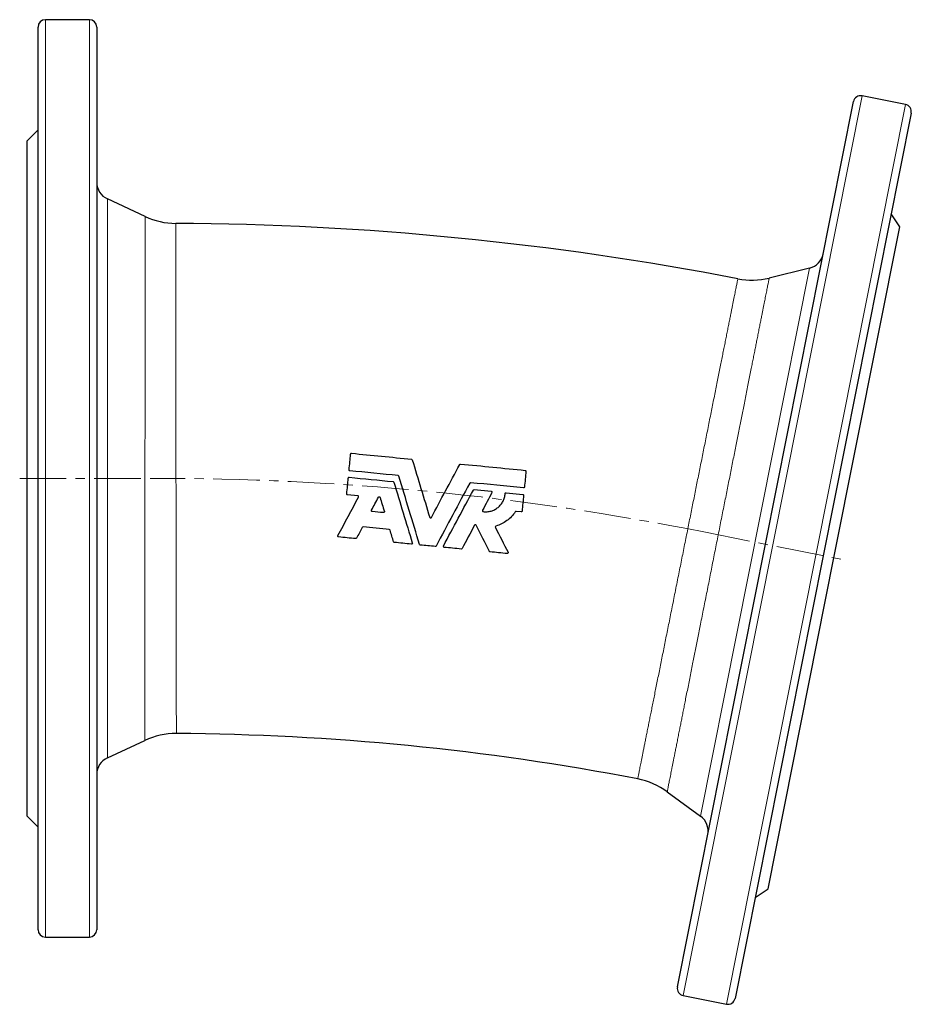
# Model space of a CAD drawing. Header units: millimetres. Extents: x 121 to 730, y 14 to 565.
# Tile 3 of 4: x 136 to 379, y 294 to 562. Entities that reach past the tile are written whole.
import ezdxf

# ---------------------------------------------------------------- set-up
doc = ezdxf.new("R2010")
doc.units = ezdxf.units.MM
doc.linetypes.add('CENTERX2', pattern=[20.32, 12.7, -2.54, 2.54, -2.54])
doc.layers.add('FORMAT', color=7, linetype='Continuous')

msp = doc.modelspace()

# ---------------------------------------------------------------- linework, layer by layer
at = {"color": 7, "linetype": 'Continuous', "lineweight": 25}
for p, q in [((155.37, 562.1), (143.37, 562.1)), ((141.37, 314.1), (141.37, 560.1)), ((157.37, 560.1), (157.37, 437.1)), ((315.61, 298.52), (363.6, 539.79)), ((377.72, 539.02), (365.95, 541.36)), ((379.29, 536.67), (331.3, 295.4)), ((141.37, 532.1), (138.37, 529.1)), ((138.37, 437.1), (138.37, 529.1)), ((170.54, 508.47), (160.26, 513.26)), ((376.19, 505.68), (373.83, 509.21)), ((358.24, 415.45), (376.19, 505.68)), ((351.63, 494.41), (340.62, 491.71)), ((138.37, 345.1), (138.37, 437.1)), ((157.37, 437.1), (157.37, 314.1)), ((228.51, 432.35), (225.71, 432.63)), ((260.23, 434.05), (264.88, 433.6)), ((268.93, 433.2), (273.47, 432.75)), ((273, 427.97), (271.63, 428.11)), ((340.29, 325.22), (358.24, 415.45)), ((160.26, 360.95), (170.48, 365.72)), ((312.82, 351.7), (321.92, 345.03)), ((138.37, 345.1), (141.37, 342.1)), ((336.76, 322.86), (340.29, 325.22)), ((143.37, 312.1), (155.37, 312.1)), ((317.18, 296.17), (328.95, 293.83))]:
    msp.add_line(p, q, dxfattribs=at)
at = {"color": 8, "linetype": 'Continuous', "lineweight": 18}
for p, q in [((143.37, 562.1), (143.37, 312.1)), ((155.37, 437.1), (155.37, 562.1)), ((365.95, 541.36), (317.18, 296.17)), ((328.95, 293.83), (377.72, 539.02)), ((160.26, 513.26), (160.26, 437.1)), ((321.92, 345.03), (351.63, 494.41)), ((155.37, 312.1), (155.37, 437.1)), ((160.26, 437.1), (160.26, 360.95))]:
    msp.add_line(p, q, dxfattribs=at)
at = {"color": 7, "linetype": 'Continuous', "lineweight": 25}
for centre, radius, start, end in [((143.37, 560.1), 2, 90, 180), ((155.37, 560.1), 2, 0, 90), ((365.56, 539.4), 2, 78.75, 168.75), ((377.33, 537.06), 2, 348.75, 78.75), ((162.37, 517.79), 5, 180, 245), ((178.99, 526.59), 20, 245.0052, 269.699), ((174.53, -322.8), 829.4, 79.05078, 89.69922), ((350.44, 499.27), 5, 283.75, 348.75), ((335.86, 511.14), 20, 259.0507, 283.7434), ((178.93, 347.59), 20, 89.6238, 114.9953), ((174.53, -322.8), 690.4, 79.12629, 89.62371), ((162.37, 356.42), 5, 115, 180), ((301, 335.57), 20, 53.7511, 79.1265), ((318.96, 341), 5, 348.75, 53.75), ((143.37, 314.1), 2, 180, 270), ((155.37, 314.1), 2, 270, 0), ((317.57, 298.13), 2, 168.75, 258.75), ((329.34, 295.79), 2, 258.75, 348.75)]:
    msp.add_arc(centre, radius, start, end, dxfattribs=at)
at = {"color": 8, "linetype": 'Continuous', "lineweight": 18}
for points, knots in [([(170.48, 365.72), (170.48, 365.72), (170.48, 365.71), (170.48, 365.75), (170.48, 365.86), (170.48, 366.05), (170.48, 366.33), (170.48, 366.68), (170.48, 367.09), (170.48, 367.55), (170.48, 368.03), (170.48, 368.58), (170.48, 369.18), (170.48, 369.83), (170.48, 370.58), (170.48, 371.43), (170.48, 372.4), (170.48, 373.44), (170.48, 374.55), (170.49, 375.67), (170.49, 376.8), (170.49, 377.91), (170.49, 379.07), (170.49, 380.28), (170.49, 381.54), (170.49, 382.91), (170.49, 384.41), (170.49, 386.04), (170.49, 387.73), (170.49, 389.47), (170.49, 391.18), (170.49, 392.84), (170.49, 394.46), (170.49, 396.11), (170.5, 397.79), (170.5, 399.51), (170.5, 401.35), (170.5, 403.32), (170.5, 405.43), (170.5, 407.58), (170.5, 409.76), (170.5, 411.86), (170.5, 413.88), (170.5, 415.81), (170.5, 417.77), (170.5, 419.73), (170.51, 421.72), (170.51, 423.77), (170.51, 425.91), (170.51, 428.12), (170.51, 430.35), (170.51, 432.6), (170.51, 434.85), (170.51, 437.05), (170.51, 439.2), (170.51, 441.29), (170.51, 443.38), (170.51, 445.47), (170.52, 447.55), (170.52, 449.61), (170.52, 451.67), (170.52, 453.76), (170.52, 455.86), (170.52, 458), (170.52, 460.11), (170.52, 462.24), (170.52, 464.4), (170.52, 466.58), (170.52, 468.73), (170.52, 470.84), (170.52, 472.81), (170.53, 474.65), (170.53, 476.37), (170.53, 478.05), (170.53, 479.7), (170.53, 481.32), (170.53, 482.99), (170.53, 484.69), (170.53, 486.44), (170.53, 488.13), (170.53, 489.76), (170.53, 491.26), (170.53, 492.63), (170.53, 493.88), (170.53, 495.09), (170.53, 496.26), (170.53, 497.37), (170.53, 498.5), (170.53, 499.62), (170.53, 500.73), (170.53, 501.77), (170.53, 502.74), (170.53, 503.59), (170.54, 504.34), (170.54, 505), (170.54, 505.6), (170.54, 506.14), (170.54, 506.63), (170.54, 507.09), (170.54, 507.5), (170.54, 507.85), (170.54, 508.13), (170.54, 508.32), (170.54, 508.43), (170.54, 508.47), (170.54, 508.46), (170.54, 508.46)], [0, 0, 0, 0, 0.001339, 0.010411, 0.02099, 0.031578, 0.042169, 0.052757, 0.063336, 0.072407, 0.081486, 0.090568, 0.09965, 0.108729, 0.1178, 0.128379, 0.138967, 0.149558, 0.160146, 0.170725, 0.179796, 0.188874, 0.197957, 0.207039, 0.216118, 0.225189, 0.235768, 0.246356, 0.256947, 0.267535, 0.278114, 0.287185, 0.296263, 0.305346, 0.314428, 0.323507, 0.332578, 0.343157, 0.353745, 0.364336, 0.374924, 0.385503, 0.394574, 0.403653, 0.412735, 0.421818, 0.430896, 0.439968, 0.449938, 0.45991, 0.469881, 0.47994, 0.490002, 0.500062, 0.509404, 0.51875, 0.528097, 0.537439, 0.546781, 0.556127, 0.565474, 0.574816, 0.584704, 0.594596, 0.604489, 0.614377, 0.624956, 0.635544, 0.646134, 0.656722, 0.667301, 0.676372, 0.685451, 0.694533, 0.703615, 0.712694, 0.721765, 0.732343, 0.742931, 0.753522, 0.764109, 0.774688, 0.783759, 0.792837, 0.801919, 0.811001, 0.820079, 0.82915, 0.839729, 0.850316, 0.860907, 0.871494, 0.882073, 0.891144, 0.900222, 0.909304, 0.918385, 0.927463, 0.936534, 0.947113, 0.9577, 0.96829, 0.978877, 0.989456, 0.998527, 1, 1, 1, 1]), ([(178.88, 506.59), (178.88, 506.58), (178.88, 506.58), (178.88, 506.47), (178.88, 506.28), (178.88, 506.01), (178.88, 505.66), (178.89, 505.23), (178.89, 504.73), (178.89, 504.16), (178.89, 503.52), (178.89, 502.8), (178.89, 502), (178.89, 501.12), (178.89, 500.16), (178.89, 499.12), (178.89, 498.01), (178.89, 496.84), (178.9, 495.62), (178.9, 494.34), (178.9, 492.99), (178.9, 491.59), (178.9, 490.11), (178.9, 488.56), (178.9, 486.93), (178.91, 485.24), (178.91, 483.49), (178.91, 481.71), (178.91, 479.9), (178.91, 478.05), (178.92, 476.16), (178.92, 474.23), (178.92, 472.24), (178.92, 470.19), (178.93, 468.07), (178.93, 465.93), (178.93, 463.75), (178.93, 461.64), (178.94, 459.61), (178.94, 457.67), (178.94, 455.71), (178.94, 453.74), (178.95, 451.75), (178.95, 449.75), (178.95, 447.74), (178.95, 445.68), (178.96, 443.57), (178.96, 441.42), (178.96, 439.26), (178.96, 437.1), (178.97, 434.93), (178.97, 432.75), (178.97, 430.57), (178.97, 428.4), (178.98, 426.22), (178.98, 424.02), (178.98, 421.79), (178.99, 419.55), (178.99, 417.32), (178.99, 415.12), (179, 412.91), (179, 410.72), (179, 408.53), (179.01, 406.38), (179.01, 404.27), (179.01, 402.21), (179.01, 400.21), (179.02, 398.27), (179.02, 396.38), (179.02, 394.52), (179.02, 392.7), (179.03, 390.92), (179.03, 389.17), (179.03, 387.47), (179.04, 385.83), (179.04, 384.27), (179.04, 382.79), (179.04, 381.37), (179.04, 380.02), (179.05, 378.73), (179.05, 377.5), (179.05, 376.32), (179.05, 375.2), (179.05, 374.15), (179.05, 373.18), (179.06, 372.29), (179.06, 371.48), (179.06, 370.76), (179.06, 370.1), (179.06, 369.52), (179.06, 369.01), (179.06, 368.57), (179.06, 368.21), (179.06, 367.93), (179.06, 367.73), (179.06, 367.61), (179.06, 367.6), (179.06, 367.59)], [0, 0, 0, 0, 0.0090287, 0.0199144, 0.0308096, 0.0417081, 0.0526033, 0.063489, 0.0740676, 0.0846551, 0.0952454, 0.1058329, 0.1164115, 0.1272973, 0.1381927, 0.1490913, 0.1599866, 0.1708724, 0.1814512, 0.1920388, 0.2026294, 0.213217, 0.2237958, 0.2346818, 0.2455773, 0.256476, 0.2673715, 0.2782575, 0.2888365, 0.2994242, 0.3100149, 0.3206027, 0.3311816, 0.3420678, 0.3529634, 0.3638623, 0.374758, 0.3856441, 0.3949863, 0.4043324, 0.4136786, 0.4230207, 0.4323628, 0.441709, 0.4510551, 0.4603972, 0.4702849, 0.4801774, 0.4900698, 0.4999575, 0.5099274, 0.5198999, 0.5298698, 0.5399292, 0.5499911, 0.5600505, 0.5706294, 0.581217, 0.5918076, 0.6023953, 0.6129741, 0.6238602, 0.6347557, 0.6456545, 0.6565501, 0.6674361, 0.6780147, 0.6886022, 0.6991925, 0.70978, 0.7203587, 0.7312444, 0.7421398, 0.7530383, 0.7639337, 0.7748195, 0.785398, 0.7959852, 0.8065754, 0.8171627, 0.8277412, 0.8386268, 0.8495219, 0.8604203, 0.8713155, 0.8822011, 0.8927795, 0.9033667, 0.9139569, 0.9245441, 0.9351225, 0.9460081, 0.9569032, 0.9678016, 0.9786967, 0.9895823, 1, 1, 1, 1]), ([(304.77, 355.21), (304.77, 355.22), (304.77, 355.23), (304.8, 355.35), (304.84, 355.53), (304.89, 355.79), (304.96, 356.13), (305.04, 356.54), (305.14, 357.04), (305.25, 357.62), (305.39, 358.27), (305.53, 359), (305.69, 359.8), (305.87, 360.66), (306.05, 361.59), (306.25, 362.58), (306.46, 363.64), (306.69, 364.78), (306.93, 365.99), (307.19, 367.28), (307.47, 368.64), (307.75, 370.07), (308.05, 371.54), (308.35, 373.05), (308.66, 374.61), (308.98, 376.22), (309.32, 377.88), (309.66, 379.61), (310.02, 381.41), (310.4, 383.27), (310.78, 385.18), (311.17, 387.14), (311.57, 389.11), (311.97, 391.11), (312.37, 393.13), (312.78, 395.17), (313.2, 397.25), (313.63, 399.38), (314.06, 401.56), (314.51, 403.78), (314.96, 406.03), (315.41, 408.29), (315.86, 410.51), (316.29, 412.69), (316.72, 414.81), (317.14, 416.94), (317.57, 419.08), (318, 421.22), (318.42, 423.32), (318.83, 425.37), (319.23, 427.37), (319.63, 429.36), (320.03, 431.35), (320.43, 433.33), (320.82, 435.31), (321.21, 437.27), (321.61, 439.26), (322.02, 441.28), (322.42, 443.31), (322.83, 445.33), (323.24, 447.37), (323.65, 449.43), (324.06, 451.51), (324.47, 453.56), (324.88, 455.57), (325.28, 457.57), (325.67, 459.55), (326.06, 461.5), (326.45, 463.42), (326.82, 465.28), (327.18, 467.08), (327.53, 468.81), (327.86, 470.47), (328.18, 472.08), (328.49, 473.64), (328.8, 475.16), (329.09, 476.63), (329.37, 478.05), (329.65, 479.41), (329.91, 480.71), (330.15, 481.92), (330.38, 483.06), (330.59, 484.12), (330.79, 485.11), (330.97, 486.04), (331.14, 486.9), (331.3, 487.7), (331.45, 488.43), (331.58, 489.09), (331.7, 489.67), (331.8, 490.16), (331.88, 490.58), (331.95, 490.92), (332, 491.18), (332.04, 491.37), (332.06, 491.48), (332.06, 491.5), (332.07, 491.5)], [0, 0, 0, 0, 0.010418, 0.020996, 0.031583, 0.042173, 0.052761, 0.063339, 0.074225, 0.08512, 0.096018, 0.106913, 0.117799, 0.128377, 0.138964, 0.149555, 0.160142, 0.17072, 0.181606, 0.192501, 0.2034, 0.214295, 0.22518, 0.235759, 0.246346, 0.256937, 0.267524, 0.278103, 0.288989, 0.299884, 0.310783, 0.321678, 0.332564, 0.343143, 0.35373, 0.364321, 0.374909, 0.385487, 0.396373, 0.407269, 0.418168, 0.429063, 0.439949, 0.449957, 0.459974, 0.469996, 0.480018, 0.490035, 0.500042, 0.509384, 0.51873, 0.528076, 0.537419, 0.546761, 0.556107, 0.565453, 0.574795, 0.584683, 0.594575, 0.604468, 0.614355, 0.624934, 0.635522, 0.646113, 0.656701, 0.66728, 0.678166, 0.689061, 0.69996, 0.710856, 0.721742, 0.732321, 0.742908, 0.753499, 0.764087, 0.774665, 0.785551, 0.796447, 0.807346, 0.818241, 0.829127, 0.839706, 0.850293, 0.860884, 0.871471, 0.88205, 0.892936, 0.903831, 0.914729, 0.925625, 0.936511, 0.947089, 0.957676, 0.968267, 0.978854, 0.989433, 1, 1, 1, 1]), ([(340.62, 491.71), (340.62, 491.71), (340.62, 491.7), (340.6, 491.61), (340.57, 491.47), (340.53, 491.27), (340.48, 491.02), (340.42, 490.7), (340.34, 490.32), (340.25, 489.84), (340.13, 489.27), (340, 488.62), (339.86, 487.89), (339.71, 487.14), (339.55, 486.36), (339.4, 485.56), (339.23, 484.72), (339.05, 483.82), (338.86, 482.87), (338.65, 481.82), (338.42, 480.66), (338.17, 479.37), (337.9, 478.02), (337.62, 476.6), (337.34, 475.2), (337.06, 473.81), (336.79, 472.46), (336.52, 471.06), (336.23, 469.62), (335.94, 468.15), (335.62, 466.55), (335.28, 464.83), (334.91, 462.97), (334.53, 461.07), (334.15, 459.12), (333.77, 457.22), (333.41, 455.39), (333.06, 453.63), (332.7, 451.84), (332.34, 450.02), (331.98, 448.19), (331.6, 446.31), (331.22, 444.39), (330.83, 442.44), (330.44, 440.47), (330.05, 438.48), (329.65, 436.48), (329.25, 434.46), (328.85, 432.44), (328.44, 430.36), (328.01, 428.24), (327.58, 426.07), (327.15, 423.9), (326.72, 421.71), (326.29, 419.53), (325.85, 417.34), (325.42, 415.14), (324.98, 412.95), (324.55, 410.76), (324.11, 408.54), (323.66, 406.3), (323.21, 404.04), (322.77, 401.79), (322.32, 399.57), (321.91, 397.48), (321.52, 395.52), (321.15, 393.68), (320.79, 391.86), (320.44, 390.06), (320.09, 388.29), (319.72, 386.46), (319.34, 384.56), (318.96, 382.61), (318.58, 380.69), (318.21, 378.83), (317.86, 377.1), (317.55, 375.5), (317.25, 374.02), (316.97, 372.57), (316.69, 371.17), (316.42, 369.81), (316.14, 368.42), (315.86, 367), (315.58, 365.58), (315.31, 364.22), (315.05, 362.92), (314.82, 361.75), (314.61, 360.69), (314.42, 359.74), (314.24, 358.83), (314.07, 357.98), (313.91, 357.18), (313.75, 356.39), (313.6, 355.62), (313.46, 354.89), (313.33, 354.23), (313.21, 353.64), (313.11, 353.16), (313.04, 352.76), (312.97, 352.44), (312.92, 352.18), (312.88, 351.97), (312.85, 351.82), (312.83, 351.72), (312.83, 351.7), (312.82, 351.7)], [0, 0, 0, 0, 0.009006, 0.018076, 0.027154, 0.036236, 0.045318, 0.054396, 0.063466, 0.074045, 0.084632, 0.095223, 0.10581, 0.116389, 0.125459, 0.134538, 0.143619, 0.152701, 0.161779, 0.17085, 0.181429, 0.192016, 0.202607, 0.213195, 0.223773, 0.232844, 0.241923, 0.251005, 0.260087, 0.269165, 0.278236, 0.288815, 0.299403, 0.309993, 0.320581, 0.33116, 0.340231, 0.34931, 0.358392, 0.367474, 0.376553, 0.385624, 0.394966, 0.404312, 0.413658, 0.423001, 0.432343, 0.441689, 0.451035, 0.460378, 0.470265, 0.480158, 0.490051, 0.499938, 0.509909, 0.519881, 0.529851, 0.539911, 0.549973, 0.560033, 0.570612, 0.5812, 0.591791, 0.602379, 0.612958, 0.622029, 0.631108, 0.64019, 0.649273, 0.658351, 0.667422, 0.678002, 0.688589, 0.69918, 0.709768, 0.720347, 0.729419, 0.738497, 0.747579, 0.756662, 0.76574, 0.774811, 0.785391, 0.795978, 0.806569, 0.817157, 0.827736, 0.836807, 0.845886, 0.854968, 0.86405, 0.873129, 0.8822, 0.892779, 0.903367, 0.913958, 0.924546, 0.935125, 0.944196, 0.953275, 0.962357, 0.97144, 0.980518, 0.989589, 1, 1, 1, 1])]:
    msp.add_open_spline(points, degree=3, knots=knots, dxfattribs=at)
at = {"color": 7, "linetype": 'Continuous', "lineweight": 25}
for points in [[(226.14, 439.43), (226.28, 440.87), (226.42, 442.3), (226.56, 443.73)], [(226.82, 443.95), (232.26, 443.41), (237.7, 442.88), (243.14, 442.34)], [(243.14, 442.34), (243.24, 442.33), (243.32, 442.26), (243.35, 442.17)], [(256.27, 440.9), (256.31, 440.98), (256.41, 441.03), (256.5, 441.02)], [(256.5, 441.02), (262.37, 440.45), (268.24, 439.87), (274.11, 439.29)], [(226.18, 437.41), (230.16, 437.01), (234.15, 436.62), (238.13, 436.23)], [(239.48, 437.88), (235.11, 438.31), (230.73, 438.74), (226.35, 439.17)], [(239.69, 437.71), (239.66, 437.8), (239.58, 437.87), (239.48, 437.88)], [(274.33, 439.03), (274.19, 437.6), (274.05, 436.16), (273.91, 434.73)], [(225.49, 432.89), (225.64, 434.33), (225.78, 435.76), (225.92, 437.19)], [(238.13, 436.23), (238.23, 436.22), (238.31, 436.15), (238.34, 436.06)], [(259.23, 435.93), (259.13, 435.94), (259.04, 435.89), (258.99, 435.81)], [(273.64, 434.51), (268.84, 434.99), (264.03, 435.46), (259.23, 435.93)], [(223.09, 421.5), (224.94, 424.97), (226.82, 428.47), (228.7, 432)], [(259.99, 433.93), (260.04, 434.01), (260.14, 434.06), (260.23, 434.05)], [(265.07, 433.24), (264.21, 431.63), (263.35, 430.02), (262.49, 428.41)], [(273.69, 432.49), (273.55, 431.05), (273.4, 429.62), (273.26, 428.19)], [(232.24, 428.43), (232.87, 429.61), (233.5, 430.79), (234.13, 431.98)], [(234.57, 431.93), (234.96, 430.65), (235.35, 429.37), (235.74, 428.09)], [(235.49, 427.78), (234.47, 427.88), (233.45, 427.98), (232.43, 428.08)], [(271.63, 428.11), (271.54, 428.12), (271.45, 428.07), (271.41, 428)], [(260.32, 424.35), (259.17, 422.21), (258.04, 420.09), (256.91, 417.98)], [(264.36, 417.21), (263.16, 419.57), (261.95, 421.95), (260.74, 424.34)], [(229.73, 423.74), (229.2, 422.76), (228.68, 421.78), (228.16, 420.81)], [(229.96, 423.86), (229.87, 423.87), (229.77, 423.82), (229.73, 423.74)], [(237.08, 423.16), (234.71, 423.4), (232.33, 423.63), (229.96, 423.86)], [(237.29, 422.99), (237.26, 423.08), (237.17, 423.15), (237.08, 423.16)], [(238.25, 419.82), (237.93, 420.87), (237.61, 421.93), (237.29, 422.99)], [(266, 423.76), (267.15, 421.48), (268.3, 419.22), (269.44, 416.97)], [(227.93, 420.69), (226.38, 420.84), (224.83, 420.99), (223.27, 421.14)], [(228.16, 420.81), (228.12, 420.73), (228.02, 420.68), (227.93, 420.69)], [(238.45, 419.65), (238.36, 419.66), (238.28, 419.73), (238.25, 419.82)], [(243.11, 419.19), (241.56, 419.34), (240.01, 419.5), (238.45, 419.65)], [(245.53, 418.95), (245.44, 418.96), (245.35, 419.03), (245.33, 419.12)], [(249.6, 418.55), (248.24, 418.69), (246.89, 418.82), (245.53, 418.95)], [(249.84, 418.68), (249.79, 418.59), (249.7, 418.54), (249.6, 418.55)], [(256.68, 417.85), (255.13, 418.01), (253.58, 418.16), (252.02, 418.31)], [(256.91, 417.98), (256.87, 417.9), (256.77, 417.85), (256.68, 417.85)], [(264.55, 417.08), (264.47, 417.09), (264.39, 417.14), (264.36, 417.21)], [(269.2, 416.62), (267.65, 416.77), (266.1, 416.93), (264.55, 417.08)]]:
    msp.add_open_spline(points, degree=3, dxfattribs=at)
for points, knots in [([(226.56, 443.73), (226.57, 443.79), (226.6, 443.85), (226.7, 443.93), (226.76, 443.95), (226.82, 443.95)], [0, 0, 0, 0, 0.5, 0.5, 1, 1, 1, 1]), ([(243.35, 442.17), (244.14, 439.56), (244.93, 436.95), (246.52, 431.72), (247.31, 429.11), (248.11, 426.49)], [0, 0, 0, 0, 0.5, 0.5, 1, 1, 1, 1]), ([(248.55, 426.45), (249.84, 428.86), (251.12, 431.27), (253.7, 436.08), (254.98, 438.49), (256.27, 440.9)], [0, 0, 0, 0, 0.5, 0.5, 1, 1, 1, 1]), ([(225.92, 437.19), (225.92, 437.25), (225.96, 437.31), (226.05, 437.39), (226.12, 437.41), (226.18, 437.41)], [0, 0, 0, 0, 0.5, 0.5, 1, 1, 1, 1]), ([(226.35, 439.17), (226.29, 439.18), (226.23, 439.21), (226.15, 439.3), (226.13, 439.37), (226.14, 439.43)], [0, 0, 0, 0, 0.5, 0.5, 1, 1, 1, 1]), ([(245.33, 419.12), (244.39, 422.19), (243.46, 425.28), (241.58, 431.47), (240.64, 434.58), (239.69, 437.71)], [0, 0, 0, 0, 0.5, 0.5, 1, 1, 1, 1]), ([(274.11, 439.29), (274.18, 439.28), (274.24, 439.25), (274.32, 439.15), (274.34, 439.09), (274.33, 439.03)], [0, 0, 0, 0, 0.5, 0.5, 1, 1, 1, 1]), ([(238.34, 436.06), (239.18, 433.28), (240.02, 430.5), (241.7, 424.98), (242.53, 422.24), (243.36, 419.5)], [0, 0, 0, 0, 0.5, 0.5, 1, 1, 1, 1]), ([(258.99, 435.81), (257.45, 432.93), (255.92, 430.06), (252.87, 424.35), (251.35, 421.51), (249.84, 418.68)], [0, 0, 0, 0, 0.5, 0.5, 1, 1, 1, 1]), ([(273.91, 434.73), (273.9, 434.66), (273.87, 434.61), (273.77, 434.53), (273.71, 434.51), (273.64, 434.51)], [0, 0, 0, 0, 0.5, 0.5, 1, 1, 1, 1]), ([(225.71, 432.63), (225.65, 432.64), (225.59, 432.67), (225.51, 432.77), (225.49, 432.83), (225.49, 432.89)], [0, 0, 0, 0, 0.5, 0.5, 1, 1, 1, 1]), ([(228.7, 432), (228.74, 432.07), (228.74, 432.16), (228.66, 432.3), (228.59, 432.35), (228.51, 432.35)], [0, 0, 0, 0, 0.5, 0.5, 1, 1, 1, 1]), ([(234.13, 431.98), (234.15, 432.02), (234.19, 432.05), (234.27, 432.1), (234.32, 432.11), (234.41, 432.1), (234.46, 432.08), (234.53, 432.02), (234.56, 431.98), (234.57, 431.93)], [0, 0, 0, 0, 0.25, 0.25, 0.5, 0.5, 0.75, 0.75, 1, 1, 1, 1]), ([(251.84, 418.67), (253.18, 421.19), (254.54, 423.72), (257.26, 428.81), (258.62, 431.36), (259.99, 433.93)], [0, 0, 0, 0, 0.5, 0.5, 1, 1, 1, 1]), ([(262.67, 428.06), (263.03, 428.01), (263.39, 428), (264.11, 428.05), (264.48, 428.11), (265.17, 428.31), (265.51, 428.44), (265.99, 428.69), (266.15, 428.79), (266.45, 428.99), (266.6, 429.09), (267.02, 429.44), (267.28, 429.69), (267.73, 430.26), (267.93, 430.56), (268.26, 431.21), (268.39, 431.55), (268.58, 432.25), (268.64, 432.61), (268.67, 432.97)], [0, 0, 0, 0, 0.125, 0.125, 0.25, 0.25, 0.375, 0.375, 0.4375, 0.4375, 0.5, 0.5, 0.625, 0.625, 0.75, 0.75, 0.875, 0.875, 1, 1, 1, 1]), ([(264.88, 433.6), (264.96, 433.59), (265.03, 433.54), (265.11, 433.4), (265.11, 433.31), (265.07, 433.24)], [0, 0, 0, 0, 0.5, 0.5, 1, 1, 1, 1]), ([(268.67, 432.97), (268.67, 433.04), (268.7, 433.1), (268.8, 433.18), (268.86, 433.2), (268.93, 433.2)], [0, 0, 0, 0, 0.5, 0.5, 1, 1, 1, 1]), ([(273.47, 432.75), (273.53, 432.74), (273.59, 432.71), (273.67, 432.61), (273.69, 432.55), (273.69, 432.49)], [0, 0, 0, 0, 0.5, 0.5, 1, 1, 1, 1]), ([(232.43, 428.08), (232.35, 428.09), (232.27, 428.14), (232.2, 428.28), (232.2, 428.36), (232.24, 428.43)], [0, 0, 0, 0, 0.5, 0.5, 1, 1, 1, 1]), ([(235.74, 428.09), (235.76, 428.01), (235.75, 427.93), (235.65, 427.81), (235.57, 427.77), (235.49, 427.78)], [0, 0, 0, 0, 0.5, 0.5, 1, 1, 1, 1]), ([(262.49, 428.41), (262.45, 428.35), (262.45, 428.26), (262.52, 428.12), (262.59, 428.07), (262.67, 428.06)], [0, 0, 0, 0, 0.5, 0.5, 1, 1, 1, 1]), ([(271.41, 428), (271.09, 427.53), (270.75, 427.1), (269.98, 426.29), (269.57, 425.92), (268.66, 425.25), (268.19, 424.96), (267.2, 424.46), (266.68, 424.26), (266.14, 424.09)], [0, 0, 0, 0, 0.25, 0.25, 0.5, 0.5, 0.75, 0.75, 1, 1, 1, 1]), ([(273.26, 428.19), (273.26, 428.12), (273.22, 428.07), (273.13, 427.99), (273.06, 427.97), (273, 427.97)], [0, 0, 0, 0, 0.5, 0.5, 1, 1, 1, 1]), ([(248.11, 426.49), (248.12, 426.45), (248.15, 426.41), (248.22, 426.35), (248.27, 426.33), (248.36, 426.32), (248.41, 426.33), (248.49, 426.37), (248.52, 426.41), (248.55, 426.45)], [0, 0, 0, 0, 0.25, 0.25, 0.5, 0.5, 0.75, 0.75, 1, 1, 1, 1]), ([(260.74, 424.34), (260.7, 424.42), (260.62, 424.47), (260.44, 424.47), (260.36, 424.42), (260.32, 424.35)], [0, 0, 0, 0, 0.5, 0.5, 1, 1, 1, 1]), ([(266.14, 424.09), (266.08, 424.07), (266.02, 424.02), (265.96, 423.9), (265.97, 423.82), (266, 423.76)], [0, 0, 0, 0, 0.5, 0.5, 1, 1, 1, 1]), ([(223.27, 421.14), (223.2, 421.15), (223.12, 421.2), (223.05, 421.34), (223.05, 421.43), (223.09, 421.5)], [0, 0, 0, 0, 0.5, 0.5, 1, 1, 1, 1]), ([(243.36, 419.5), (243.38, 419.42), (243.37, 419.34), (243.27, 419.22), (243.19, 419.18), (243.11, 419.19)], [0, 0, 0, 0, 0.5, 0.5, 1, 1, 1, 1]), ([(252.02, 418.31), (251.95, 418.32), (251.87, 418.37), (251.8, 418.51), (251.8, 418.6), (251.84, 418.67)], [0, 0, 0, 0, 0.5, 0.5, 1, 1, 1, 1]), ([(269.44, 416.97), (269.48, 416.89), (269.47, 416.8), (269.37, 416.66), (269.29, 416.61), (269.2, 416.62)], [0, 0, 0, 0, 0.5, 0.5, 1, 1, 1, 1])]:
    msp.add_open_spline(points, degree=3, knots=knots, dxfattribs=at)
at = {"layer": 'FORMAT', "color": 7, "linetype": 'CENTERX2', "lineweight": 18}
for p, q in [((136.37, 437.1), (177.09, 437.1)), ((322.78, 422.5), (360.2, 415.06))]:
    msp.add_line(p, q, dxfattribs=at)
msp.add_arc((174.53, -322.8), 759.9, 78.75, 90.1508, dxfattribs=at)

doc.saveas('drawing.dxf')
